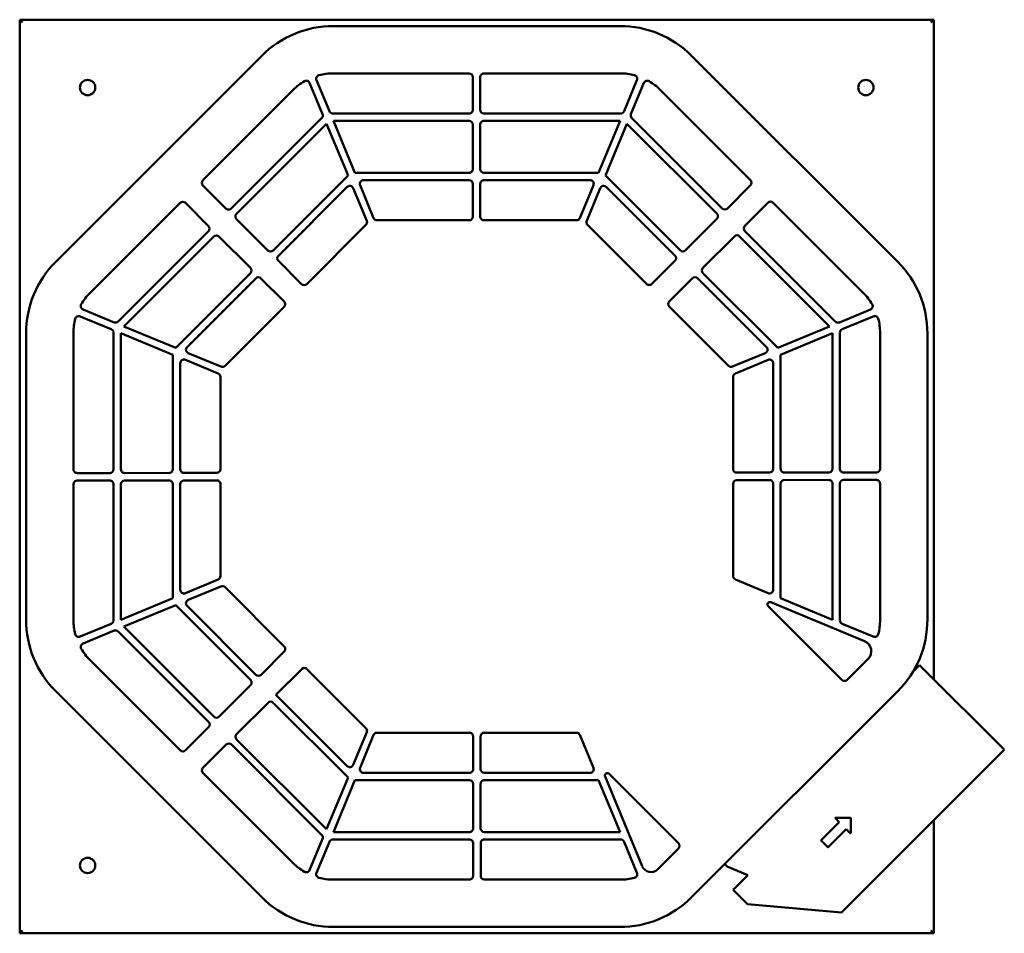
# Model space of a CAD drawing. Header units: millimetres. Extents: x 231 to 1029, y 75 to 816.
import ezdxf

# ---------------------------------------------------------------- set-up
doc = ezdxf.new("R2010")
doc.units = ezdxf.units.MM
doc.header["$LTSCALE"] = 3
doc.layers.add('Widoczne (ISO)', color=7, linetype='Continuous', lineweight=50)

msp = doc.modelspace()

# ---------------------------------------------------------------- linework, layer by layer
at = {"layer": 'Widoczne (ISO)'}
for p, q in [((231.45, 815.5), (971.45, 815.5)), ((231.45, 75.5), (231.45, 815.5)), ((231.45, 815.5), (233.75, 813.2)), ((971.45, 815.5), (969.15, 813.2)), ((971.45, 815.5), (971.45, 281.27)), ((485.51, 810.37), (717.39, 810.37)), ((260.6, 619.42), (427.53, 786.35)), ((775.38, 786.35), (942.3, 619.42)), ((482.16, 741.35), (471.73, 766.52)), ((485.06, 772), (595.25, 772)), ((598.25, 769), (598.27, 742.5)), ((604.27, 742.5), (604.25, 769)), ((607.25, 772), (717.85, 772)), ((731.18, 766.52), (720.75, 741.35)), ((379.72, 685.51), (452.89, 758.67)), ((466.19, 764.22), (476.61, 739.06)), ((726.3, 739.06), (736.72, 764.22)), ((750.02, 758.67), (823.07, 685.63)), ((475.87, 735.69), (402.7, 662.53)), ((595.27, 739.5), (485.06, 739.5)), ((485.41, 733.5), (595.28, 733.5)), ((502.8, 691.5), (485.41, 733.5)), ((717.85, 739.5), (607.27, 739.5)), ((607.28, 733.5), (717.5, 733.5)), ((717.5, 733.5), (700.1, 691.5)), ((800.09, 662.65), (727.04, 735.69)), ((406.95, 658.29), (479.86, 731.2)), ((479.86, 731.2), (497.26, 689.2)), ((598.28, 730.5), (598.3, 694.5)), ((604.3, 694.5), (604.28, 730.5)), ((705.65, 689.2), (723.04, 731.2)), ((723.04, 731.2), (795.84, 658.4)), ((497.26, 689.2), (436.64, 628.59)), ((595.3, 691.5), (502.8, 691.5)), ((509.78, 685.5), (595.31, 685.5)), ((700.1, 691.5), (607.3, 691.5)), ((607.31, 685.5), (693.13, 685.5)), ((766.15, 628.7), (705.65, 689.2)), ((398.46, 662.53), (379.72, 681.27)), ((440.89, 624.35), (496.57, 680.03)), ((501.46, 679.06), (512.44, 652.56)), ((517.98, 654.85), (507.01, 681.35)), ((598.31, 682.5), (598.32, 656)), ((604.32, 656), (604.31, 682.5)), ((695.9, 681.35), (684.92, 654.85)), ((690.47, 652.56), (701.44, 679.06)), ((706.34, 680.03), (761.9, 624.46)), ((823.07, 681.38), (804.33, 662.65)), ((288.28, 594.07), (361.33, 667.11)), ((365.57, 667.11), (384.31, 648.38)), ((818.48, 648.49), (837.22, 667.23)), ((841.46, 667.23), (914.63, 594.07)), ((432.4, 628.59), (406.95, 654.04)), ((795.84, 654.16), (770.39, 628.7)), ((511.79, 649.29), (463.87, 601.36)), ((595.32, 653), (520.76, 653)), ((682.15, 653), (607.32, 653)), ((738.93, 601.48), (691.12, 649.29)), ((384.31, 644.13), (311.26, 571.09)), ((315.75, 567.09), (388.55, 639.89)), ((392.79, 639.89), (418.25, 614.43)), ((784.54, 614.55), (810, 640.01)), ((814.24, 640.01), (887.16, 567.09)), ((891.65, 571.09), (818.48, 644.25)), ((459.63, 601.36), (440.89, 620.1)), ((761.9, 620.22), (743.17, 601.48)), ((418.25, 610.19), (357.75, 549.69)), ((366.92, 550.38), (422.49, 605.95)), ((426.73, 605.95), (445.48, 587.22)), ((757.32, 587.33), (776.06, 606.07)), ((780.3, 606.07), (835.98, 550.38)), ((845.16, 549.69), (784.54, 610.31)), ((445.48, 582.97), (397.67, 535.16)), ((805.24, 535.16), (757.32, 583.09)), ((280.43, 575.22), (305.6, 564.8)), ((307.9, 570.34), (282.73, 580.77)), ((920.18, 580.77), (895.01, 570.34)), ((897.31, 564.8), (922.47, 575.22)), ((357.75, 549.69), (315.75, 567.09)), ((887.16, 567.09), (845.16, 549.69)), ((236.59, 329.56), (236.59, 561.44)), ((274.95, 451.3), (274.95, 561.89)), ((307.45, 561.89), (307.45, 451.32)), ((313.45, 561.55), (355.45, 544.15)), ((313.45, 451.32), (313.45, 561.55)), ((847.45, 544.15), (889.45, 561.55)), ((889.45, 561.55), (889.45, 451.68)), ((895.45, 451.68), (895.45, 561.89)), ((927.95, 561.89), (927.95, 451.7)), ((966.32, 561.44), (966.32, 329.56)), ((355.45, 544.15), (355.45, 451.35)), ((394.4, 534.51), (367.9, 545.49)), ((835.01, 545.49), (808.51, 534.51)), ((847.45, 451.65), (847.45, 544.15)), ((361.45, 451.35), (361.45, 537.17)), ((365.6, 539.95), (392.1, 528.97)), ((810.81, 528.97), (837.31, 539.95)), ((841.45, 537.17), (841.45, 451.65)), ((393.95, 526.2), (393.95, 451.37)), ((808.95, 451.63), (808.95, 526.2)), ((304.46, 448.32), (277.96, 448.3)), ((352.46, 448.35), (316.46, 448.32)), ((390.96, 448.37), (364.46, 448.35)), ((838.46, 448.65), (811.96, 448.63)), ((886.46, 448.68), (850.46, 448.65)), ((924.96, 448.7), (898.46, 448.68)), ((274.95, 329.11), (274.95, 439.3)), ((277.95, 442.3), (304.45, 442.32)), ((307.45, 439.32), (307.45, 329.11)), ((313.45, 329.45), (313.45, 439.32)), ((316.45, 442.32), (352.45, 442.35)), ((355.45, 439.35), (355.45, 346.85)), ((361.45, 353.83), (361.45, 439.35)), ((364.45, 442.35), (390.95, 442.37)), ((393.95, 439.37), (393.95, 364.8)), ((808.95, 364.8), (808.95, 439.63)), ((811.95, 442.63), (838.45, 442.65)), ((841.45, 439.65), (841.45, 353.83)), ((847.45, 346.85), (847.45, 439.65)), ((850.45, 442.65), (886.45, 442.68)), ((889.45, 439.68), (889.45, 329.45)), ((895.45, 329.11), (895.45, 439.68)), ((898.45, 442.68), (924.95, 442.7)), ((927.95, 439.7), (927.95, 329.11)), ((392.1, 362.03), (365.6, 351.05)), ((837.31, 351.05), (810.81, 362.03)), ((367.9, 345.51), (394.4, 356.49)), ((397.67, 355.84), (445.59, 307.91)), ((355.45, 346.85), (313.45, 329.45)), ((839.6, 343.61), (915.35, 312.23)), ((889.45, 329.45), (847.45, 346.85)), ((315.75, 323.91), (357.75, 341.31)), ((357.75, 341.31), (418.37, 280.69)), ((422.61, 284.93), (366.92, 340.62)), ((897.02, 280.74), (837.42, 340.35)), ((305.6, 326.2), (280.43, 315.78)), ((282.73, 310.23), (307.9, 320.66)), ((311.26, 319.91), (384.42, 246.75)), ((388.67, 250.99), (315.75, 323.91)), ((922.47, 315.78), (897.31, 326.2)), ((445.59, 303.67), (426.85, 284.93)), ((361.44, 223.77), (288.28, 296.93)), ((918.24, 297.71), (901.27, 280.74)), ((438.88, 268.66), (459.74, 289.52)), ((463.98, 289.52), (511.79, 241.71)), ((959.96, 292.76), (954.74, 287.55)), ((959.96, 292.76), (963.49, 289.23)), ((963.49, 289.23), (1027.27, 225.45)), ((427.53, 104.65), (260.6, 271.58)), ((418.37, 276.45), (392.91, 250.99)), ((942.3, 271.58), (775.38, 104.65)), ((496.57, 210.97), (438.88, 268.66)), ((407.06, 236.84), (432.52, 262.3)), ((436.76, 262.3), (497.26, 201.8)), ((384.42, 242.51), (365.69, 223.77)), ((479.86, 159.8), (407.06, 232.6)), ((512.44, 238.44), (501.46, 211.94)), ((507.01, 209.65), (517.98, 236.15)), ((520.76, 238), (595.58, 238)), ((598.58, 235), (598.6, 208.5)), ((604.6, 208.5), (604.58, 235)), ((607.58, 238), (682.15, 238)), ((684.92, 236.15), (695.9, 209.65)), ((379.84, 209.62), (398.58, 228.35)), ((402.82, 228.35), (475.87, 155.31)), ((1028.55, 224.18), (896.79, 92.42)), ((1027.27, 225.45), (1028.55, 224.18)), ((452.89, 132.33), (379.84, 205.37)), ((497.26, 201.8), (479.86, 159.8)), ((485.41, 157.5), (502.8, 199.5)), ((502.8, 199.5), (595.61, 199.5)), ((595.6, 205.5), (509.78, 205.5)), ((693.13, 205.5), (607.6, 205.5)), ((607.61, 199.5), (700.1, 199.5)), ((700.1, 199.5), (717.5, 157.5)), ((735.49, 129.76), (705.34, 202.52)), ((708.61, 204.7), (764.8, 148.52)), ((598.61, 196.5), (598.63, 160.5)), ((604.63, 160.5), (604.61, 196.5)), ((891.78, 168.75), (894.98, 165.56)), ((903.97, 169.1), (891.93, 169.1)), ((904.17, 156.85), (904.17, 168.9)), ((894.98, 165.56), (880.27, 150.85)), ((885.93, 145.2), (900.63, 159.9)), ((900.63, 159.9), (903.83, 156.71)), ((971.45, 167.08), (971.45, 75.5)), ((476.61, 151.94), (466.19, 126.78)), ((485.06, 151.5), (595.64, 151.5)), ((595.63, 157.5), (485.41, 157.5)), ((717.5, 157.5), (607.63, 157.5)), ((607.64, 151.5), (717.85, 151.5)), ((471.73, 124.48), (482.16, 149.65)), ((598.64, 148.5), (598.65, 122)), ((604.65, 122), (604.64, 148.5)), ((720.75, 149.65), (731.18, 124.48)), ((764.8, 144.27), (747.82, 127.3)), ((880.27, 150.57), (885.64, 145.2)), ((804.18, 129.64), (802.27, 131.54)), ((821.01, 122.71), (804.18, 129.64)), ((809.7, 111.39), (821.01, 122.71)), ((595.65, 119), (485.06, 119)), ((717.85, 119), (607.65, 119)), ((809.63, 111.46), (808.92, 110.76)), ((820.59, 99.09), (808.92, 110.76)), ((809.7, 111.39), (809.63, 111.46)), ((896.79, 92.42), (820.59, 99.09)), ((717.39, 80.63), (485.51, 80.63)), ((233.75, 77.8), (231.45, 75.5)), ((971.45, 75.5), (231.45, 75.5)), ((969.15, 77.8), (971.45, 75.5))]:
    msp.add_line(p, q, dxfattribs=at)
for centre in [(286.45, 760.5), (916.45, 760.5), (286.45, 130.5)]:
    msp.add_circle(centre, 6.2, dxfattribs=at)
for centre, radius, start, end in [((485.51, 728.37), 82, 90, 135), ((717.39, 728.37), 82, 45, 90), ((485.06, 726.5), 45.5, 120.61593, 135), ((463.42, 763.08), 3, 22.5, 120.61593), ((474.5, 767.67), 3, 104.38407, 202.5), ((485.06, 726.5), 45.5, 90, 104.38407), ((595.25, 769), 3, 0.03558, 90), ((607.25, 769), 3, 90, 180.03558), ((717.85, 726.5), 45.5, 75.61593, 90), ((728.41, 767.67), 3, 337.5, 75.61593), ((739.49, 763.08), 3, 59.38407, 157.5), ((717.85, 726.5), 45.5, 45, 59.38407), ((484.93, 742.5), 3, 202.5, 270.47569), ((595.27, 742.5), 3, 270, 0.03558), ((607.27, 742.5), 3, 180.03558, 270), ((717.98, 742.5), 3, 269.52431, 337.5), ((485.06, 726.5), 13, 134.52431, 135), ((473.84, 737.91), 3, 314.52431, 22.5), ((485.06, 726.5), 13, 90, 90.47569), ((595.28, 730.5), 3, 0.03558, 90), ((607.28, 730.5), 3, 90, 180.03558), ((717.85, 726.5), 13, 89.52431, 90), ((729.07, 737.91), 3, 157.5, 225.47569), ((717.85, 726.5), 13, 45, 45.47569), ((595.3, 694.5), 3, 270, 0.03558), ((607.3, 694.5), 3, 180.03558, 270), ((381.84, 683.39), 3, 135, 225), ((509.78, 682.5), 3, 90, 202.5), ((595.31, 682.5), 3, 0.03558, 90), ((607.31, 682.5), 3, 90, 180.03558), ((693.13, 682.5), 3, 337.5, 90), ((820.95, 683.51), 3, 315, 45), ((498.69, 677.91), 3, 22.5, 135), ((704.21, 677.91), 3, 45, 157.5), ((363.45, 664.99), 3, 45, 135), ((400.58, 664.65), 3, 225, 315), ((802.21, 664.77), 3, 225, 315), ((839.34, 665.11), 3, 45, 135), ((409.07, 656.16), 3, 135, 225), ((520.76, 656), 3, 202.5, 270), ((595.32, 656), 3, 270, 0.03558), ((607.32, 656), 3, 180.03558, 270), ((682.15, 656), 3, 270, 337.5), ((793.72, 656.28), 3, 315, 45), ((382.19, 646.25), 3, 315, 45), ((509.67, 651.41), 3, 315, 22.5), ((693.24, 651.41), 3, 157.5, 225), ((820.6, 646.37), 3, 135, 225), ((390.67, 637.77), 3, 45, 135), ((812.12, 637.89), 3, 45, 135), ((434.52, 630.71), 3, 225, 315), ((443.01, 622.22), 3, 135, 225), ((759.78, 622.34), 3, 315.01586, 45), ((768.27, 630.83), 3, 225, 315), ((318.59, 561.44), 82, 135, 180), ((416.13, 612.31), 3, 315, 45), ((786.66, 612.43), 3, 135, 225), ((884.32, 561.44), 82, 0, 45), ((424.61, 603.83), 3, 45.01586, 135), ((778.18, 603.94), 3, 45, 135), ((461.75, 603.49), 3, 225, 315), ((741.05, 603.6), 3, 225, 315.01586), ((320.45, 561.89), 45.5, 135, 149.38407), ((882.45, 561.89), 45.5, 30.61593, 45), ((283.88, 583.54), 3, 149.38407, 247.5), ((443.36, 585.1), 3, 315, 45.01586), ((759.44, 585.21), 3, 135, 225), ((919.03, 583.54), 3, 292.5, 30.61593), ((279.29, 572.45), 3, 67.5, 165.61593), ((923.62, 572.45), 3, 14.38407, 112.5), ((320.45, 561.89), 45.5, 165.61593, 180), ((309.05, 573.11), 3, 247.5, 315.47569), ((320.45, 561.89), 13, 135, 135.47569), ((882.45, 561.89), 13, 44.52431, 45), ((893.86, 573.11), 3, 224.52431, 292.5), ((882.45, 561.89), 45.5, 0, 14.38407), ((304.45, 562.03), 3, 359.52431, 67.5), ((320.45, 561.89), 13, 179.52431, 180), ((898.45, 562.03), 3, 112.5, 180.47569), ((882.45, 561.89), 13, 0, 0.47569), ((369.05, 548.26), 3, 135, 247.5), ((833.86, 548.26), 3, 292.5, 45), ((364.45, 537.17), 3, 67.5, 180), ((395.55, 537.28), 3, 247.5, 315), ((807.36, 537.28), 3, 225, 292.5), ((838.45, 537.17), 3, 0, 112.5), ((390.95, 526.2), 3, 0, 67.5), ((811.95, 526.2), 3, 112.5, 180), ((277.95, 451.3), 3, 180, 270.03558), ((304.45, 451.32), 3, 270.03558, 0), ((316.45, 451.32), 3, 180, 270.03558), ((352.45, 451.35), 3, 270.03558, 0), ((364.45, 451.35), 3, 180, 270.03558), ((390.95, 451.37), 3, 270.03558, 0), ((811.95, 451.63), 3, 180, 270.03558), ((838.45, 451.65), 3, 270.03558, 0), ((850.45, 451.65), 3, 180, 270.03558), ((886.45, 451.68), 3, 270.03558, 0), ((898.45, 451.68), 3, 180, 270.03558), ((924.95, 451.7), 3, 270.03558, 0), ((277.95, 439.3), 3, 90.03558, 180), ((304.45, 439.32), 3, 0, 90.03558), ((316.45, 439.32), 3, 90.03558, 180), ((352.45, 439.35), 3, 0, 90.03558), ((364.45, 439.35), 3, 90.03558, 180), ((390.95, 439.37), 3, 0, 90.03558), ((811.95, 439.63), 3, 90.03558, 180), ((838.45, 439.65), 3, 0, 90.03558), ((850.45, 439.65), 3, 90.03558, 180), ((886.45, 439.68), 3, 0, 90.03558), ((898.45, 439.68), 3, 90.03558, 180), ((924.95, 439.7), 3, 0, 90.03558), ((390.95, 364.8), 3, 292.5, 0), ((811.95, 364.8), 3, 180, 247.5), ((364.45, 353.83), 3, 180, 292.5), ((395.55, 353.72), 3, 45, 112.5), ((838.45, 353.83), 3, 247.5, 0), ((369.05, 342.74), 3, 112.5, 225), ((838.84, 341.76), 2, 67.5, 225), ((318.59, 329.56), 82, 180, 225), ((320.45, 329.11), 45.5, 180, 194.38407), ((304.45, 328.97), 3, 292.5, 0.47569), ((320.45, 329.11), 13, 180, 180.47569), ((882.45, 329.11), 13, 359.52431, 0), ((898.45, 328.97), 3, 179.52431, 247.5), ((882.45, 329.11), 45.5, 345.61593, 0), ((884.32, 329.56), 82, 315, 0), ((309.05, 317.89), 3, 44.52431, 112.5), ((320.45, 329.11), 13, 224.52431, 225), ((279.29, 318.55), 3, 194.38407, 292.5), ((911.94, 304.01), 8.9, 315, 67.5), ((923.62, 318.55), 3, 247.5, 345.61593), ((283.88, 307.46), 3, 112.5, 210.61593), ((320.45, 329.11), 45.5, 210.61593, 225), ((443.47, 305.79), 3, 315, 45), ((461.86, 287.4), 3, 45, 135.01586), ((416.24, 278.57), 3, 315, 45), ((424.73, 287.06), 3, 225, 315), ((899.15, 282.87), 3, 225, 315), ((434.64, 260.17), 3, 45, 135), ((390.79, 253.11), 3, 225, 315), ((382.3, 244.63), 3, 315, 45), ((509.67, 239.59), 3, 337.5, 45), ((409.18, 234.72), 3, 135, 225), ((520.76, 235), 3, 90, 157.5), ((595.58, 235), 3, 0.03558, 90), ((607.58, 235), 3, 90, 180.03558), ((682.15, 235), 3, 22.5, 90), ((363.57, 225.89), 3, 225, 315), ((400.7, 226.23), 3, 45, 135), ((381.96, 207.49), 3, 135, 225), ((498.69, 213.09), 3, 225, 337.5), ((509.78, 208.5), 3, 157.5, 270), ((595.6, 208.5), 3, 270, 0.03558), ((607.6, 208.5), 3, 180.03558, 270), ((693.13, 208.5), 3, 270, 22.5), ((595.61, 196.5), 3, 0.03558, 90), ((607.61, 196.5), 3, 90, 180.03558), ((707.19, 203.29), 2, 45, 202.5), ((891.93, 168.9), 0.2, 90, 225), ((903.97, 168.9), 0.2, 0, 90), ((595.63, 160.5), 3, 270, 0.03558), ((607.63, 160.5), 3, 180.03558, 270), ((485.06, 164.5), 13, 225, 225.47569), ((473.84, 153.09), 3, 337.5, 45.47569), ((484.93, 148.5), 3, 89.52431, 157.5), ((485.06, 164.5), 13, 269.52431, 270), ((595.64, 148.5), 3, 0.03558, 90), ((607.64, 148.5), 3, 90, 180.03558), ((717.85, 164.5), 13, 270, 270.47569), ((717.98, 148.5), 3, 22.5, 90.47569), ((903.97, 156.85), 0.2, 225, 0), ((762.67, 146.39), 3, 315, 45), ((880.41, 150.71), 0.2, 135, 225), ((885.79, 145.34), 0.2, 225, 315), ((485.06, 164.5), 45.5, 225, 239.38407), ((742.48, 132.65), 7.57, 202.5, 315), ((463.42, 127.92), 3, 239.38407, 337.5), ((474.5, 123.33), 3, 157.5, 255.61593), ((485.06, 164.5), 45.5, 255.61593, 270), ((595.65, 122), 3, 270, 0.03558), ((607.65, 122), 3, 180.03558, 270), ((717.85, 164.5), 45.5, 270, 284.38407), ((728.41, 123.33), 3, 284.38407, 22.5), ((485.51, 162.63), 82, 225, 270), ((717.39, 162.63), 82, 270, 315)]:
    msp.add_arc(centre, radius, start, end, dxfattribs=at)

doc.saveas('drawing.dxf')
